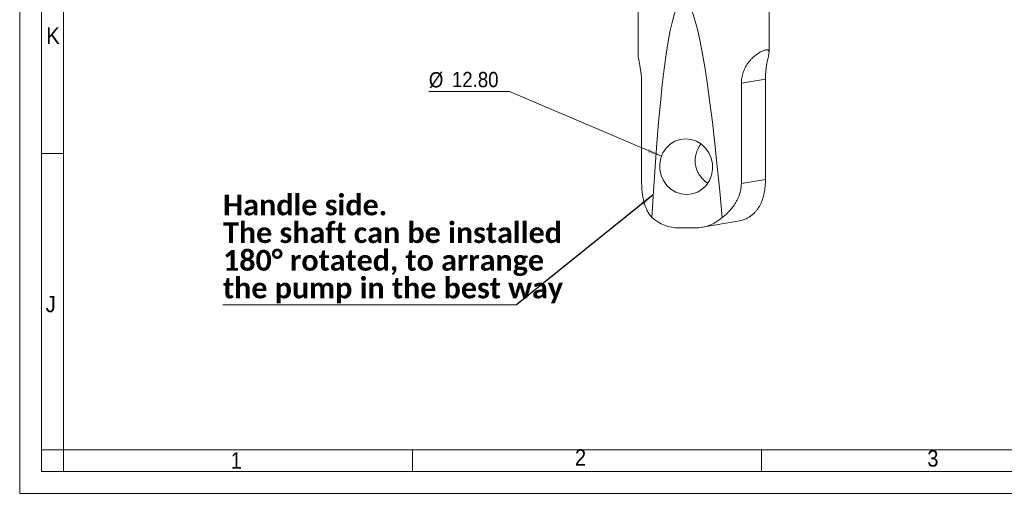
# Model space of a CAD drawing. Header units: millimetres. Extents: x 10 to 831, y 10 to 584.
# Tile 1 of 14: x 10 to 236, y 10 to 119. Entities that reach past the tile are written whole.
import ezdxf

# ---------------------------------------------------------------- set-up
doc = ezdxf.new("R2010")
doc.units = ezdxf.units.MM
doc.linetypes.add('SLD-Solido', pattern=[0])
doc.styles.add('SLDTEXTSTYLE0', font='CALIBRIB.TTF')
doc.styles.add('SLDTEXTSTYLE2', font='GOTHIC.TTF', dxfattribs={"width": 0.913})
doc.styles.get("Standard").update_dxf_attribs({"font": 'GOTHIC.TTF'})
doc.dimstyles.new('SLDDIMSTYLE1', dxfattribs={"dimtxt": 0.18, "dimasz": 3.302, "dimexe": 0, "dimexo": 0.0625, "dimgap": 0, "dimtad": 0, "dimtih": 1, "dimtoh": 1, "dimdec": 0, "dimrnd": 1e-09, "dimzin": 0, "dimdsep": 46, "dimtxsty": 'Standard', "dimsah": 1, "dimcen": 0.09, "dimadec": 0, "dimazin": 0, "dimtfac": 3.302, "dimtdec": 0, "dimtofl": 0, "dimtmove": 0, "dimatfit": 3, "dimfxl": 0, "dimfrac": 2, "dimtolj": 1, "dimtzin": 0, "dimarcsym": 0})
doc.dimstyles.new('SLDDIMSTYLE5', dxfattribs={"dimtxt": 3.5, "dimasz": 3.302, "dimexe": 0, "dimexo": 0.0625, "dimgap": 0.875, "dimtad": 0, "dimtih": 1, "dimtoh": 1, "dimrnd": 1e-09, "dimzin": 12, "dimdsep": 46, "dimtxsty": 'SLDTEXTSTYLE2', "dimsah": 1, "dimcen": 0, "dimadec": 0, "dimazin": 3, "dimtfac": 1, "dimtofl": 0, "dimtmove": 0, "dimatfit": 3, "dimfxl": 0, "dimfrac": 2, "dimtolj": 1, "dimtzin": 12, "dimarcsym": 0})

# ---------------------------------------------------------------- blocks, each defined once
blk = doc.blocks.new('_D_8')
at = {"color": 7, "linetype": 'SLD-Solido', "lineweight": 0}
for p, q in [((122.25, 102.17), (103.75, 102.17)), ((157.03, 87.35), (122.25, 102.17))]:
    blk.add_line(p, q, dxfattribs=at)
blk.add_solid([(157.03, 87.35), (154.19, 89.11), (153.8, 88.18)], dxfattribs=at)
at = {"color": 7, "linetype": 'SLD-Solido', "lineweight": 0, "char_height": 3.5, "attachment_point": 1, "style": 'SLDTEXTSTYLE2'}
for s, insert in [('%%c', (103.75, 106.64)), ('12.80', (109.03, 106.69))]:
    blk.add_mtext(s, dxfattribs=dict(at, insert=insert))
blk = doc.blocks.new('SW_NOTE_8')
at = {"color": 0, "linetype": 'SLD-Solido', "lineweight": 0}
for p, q in [((-67.32, 0), (0, 0)), ((0, 0), (-67.32, 0)), ((-67.32, 0), (0, 0)), ((0, 0), (-67.32, 0)), ((-67.32, 0), (0, 0)), ((0, 0), (-67.32, 0))]:
    blk.add_line(p, q, dxfattribs=at)
at = {"color": 0, "linetype": 'Continuous', "lineweight": 0, "char_height": 4.7625, "attachment_point": 1, "style": 'SLDTEXTSTYLE0'}
for s, insert in [('Handle side.', (-67.27, 25.28)), ('The shaft can be installed', (-67.27, 18.93)), ('180° rotated, to arrange', (-67.27, 12.58)), ('the pump in the best way', (-67.27, 6.23))]:
    blk.add_mtext(s, dxfattribs=dict(at, insert=insert))

msp = doc.modelspace()

# ---------------------------------------------------------------- linework, layer by layer
at = {"color": 7, "linetype": 'SLD-Solido', "lineweight": 0}
for p, q in [((10, 584), (10, 10)), ((15, 579), (15, 15)), ((15, 88), (20, 88)), ((20, 20), (15, 20)), ((20, 15), (20, 20)), ((100, 15), (100, 20)), ((180, 15), (180, 20)), ((15, 15), (826, 15)), ((10, 10), (831, 10))]:
    msp.add_line(p, q, dxfattribs=at)
at = {"color": 7, "linetype": 'SLD-Solido', "lineweight": 15}
for p, q in [((20, 574), (20, 20)), ((151.69489, 123.61449), (151.69489, 110.70743)), ((181.69489, 111.18804), (181.69489, 123.61449)), ((152.51322, 81.08518), (152.51322, 104.11674)), ((175.35702, 104.11674), (180.87656, 105.06009)), ((175.35702, 104.11674), (175.35702, 81.08518)), ((180.87656, 82.02852), (180.87656, 105.06009)), ((175.35702, 81.08518), (180.87656, 82.02852)), ((166.36392, 71.02994), (174.58933, 72.43573)), ((164.83974, 70.90071), (161.03244, 70.90071)), ((20, 20), (821, 20))]:
    msp.add_line(p, q, dxfattribs=at)
at = {"color": 7, "linetype": 'SLD-Solido', "lineweight": 15, "flags": 128}
msp.add_lwpolyline([(162.81328, 78.5423), (164.07757, 78.68197), (165.28212, 79.09486), (166.37427, 79.76292), (167.3063, 80.65697), (168.03748, 81.73792), (168.53585, 82.95854), (168.77962, 84.26547), (168.75815, 85.6016), (168.47237, 86.90853), (167.93477, 88.12915), (167.16885, 89.2101), (166.20808, 90.10415), (165.09446, 90.77221), (163.87664, 91.1851), (162.60787, 91.32476), (161.34358, 91.1851), (160.13904, 90.77221), (159.04688, 90.10415), (158.11485, 89.2101), (157.38367, 88.12915), (156.8853, 86.90853), (156.64153, 85.6016), (156.663, 84.26547), (156.94878, 82.95854), (157.48638, 81.73792), (158.2523, 80.65697), (159.21307, 79.76292), (160.3267, 79.09486), (161.54451, 78.68197), (162.81328, 78.5423)], dxfattribs=at)
at = {"color": 7, "linetype": 'SLD-Solido', "lineweight": 15}
for centre, radius, start, end in [((161.07923, 80.30284), 9.40225, 228.4201837, 269.7148306), ((164.82562, 80.01912), 9.11842, 270.0886936, 312.2514924)]:
    msp.add_arc(centre, radius, start, end, dxfattribs=at)
msp.add_ellipse((166.69489, -162.99535), major_axis=(-4.61109, 286.21696), ratio=0.049870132, start_param=5.682628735, end_param=6.882135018, dxfattribs=at)
for points, knots in [([(152.51322, 104.11674), (152.51152, 104.30123), (152.50467, 105.04854), (152.43133, 105.96979), (152.30146, 106.99929), (152.19746, 107.64584), (152.08149, 108.27913), (151.96572, 108.8738), (151.86666, 109.37185), (151.78946, 109.80162), (151.74056, 110.1083), (151.70682, 110.41422), (151.69155, 110.61279), (151.69558, 110.70011), (151.69592, 110.70743)], [0, 0, 0, 0, 0.063214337, 0.256059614, 0.31919837, 0.446942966, 0.511632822, 0.591988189, 0.722118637, 0.771389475, 0.844655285, 0.918323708, 0.993150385, 1, 1, 1, 1]), ([(180.87656, 105.06009), (180.88208, 105.40095), (180.89322, 106.0892), (180.98076, 107.08785), (181.10903, 108.03045), (181.26246, 108.87269), (181.4183, 109.60639), (181.53351, 110.12538), (181.61833, 110.53885), (181.67465, 110.86616), (181.69935, 111.14188), (181.69082, 111.34614), (181.65662, 111.49587), (181.59439, 111.61132), (181.49774, 111.6986), (181.36023, 111.7522), (181.17445, 111.76699), (180.947, 111.74076), (180.66993, 111.6711), (180.34107, 111.5528), (179.95673, 111.37811), (179.52908, 111.14587), (179.0954, 110.87086), (178.67169, 110.56389), (178.26652, 110.23397), (177.85194, 109.85272), (177.46233, 109.44459), (177.10639, 109.02076), (176.78708, 108.59043), (176.48352, 108.12133), (176.20554, 107.61989), (175.95883, 107.08934), (175.7483, 106.53352), (175.57588, 105.94702), (175.45104, 105.34365), (175.37183, 104.73022), (175.36197, 104.32192), (175.35702, 104.11674)], [0, 0, 0, 0, 0.038152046, 0.077033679, 0.115186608, 0.154061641, 0.191420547, 0.229346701, 0.249740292, 0.280583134, 0.31177269, 0.33579924, 0.359952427, 0.384468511, 0.409097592, 0.438049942, 0.467166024, 0.49677612, 0.526549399, 0.559227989, 0.592127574, 0.625747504, 0.659632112, 0.686662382, 0.713854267, 0.741593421, 0.76954479, 0.792260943, 0.81511822, 0.83820979, 0.861633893, 0.884382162, 0.907320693, 0.930571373, 0.954262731, 0.977016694, 1, 1, 1, 1]), ([(167.57481, 81.18959), (167.5471, 81.20736), (167.29852, 81.36679), (166.86242, 81.73418), (166.35452, 82.24247), (165.89573, 82.81616), (165.4991, 83.43487), (165.18727, 84.1007), (164.95217, 84.79684), (164.83274, 85.36089), (164.77853, 85.85997), (164.75704, 86.27947), (164.77298, 86.84608), (164.86939, 87.51178), (165.04877, 88.18111), (165.28332, 88.79515), (165.60478, 89.41991), (165.86978, 89.84842), (166.04558, 90.06691), (166.05687, 90.08093)], [0, 0, 0, 0, 0.009762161, 0.087579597, 0.167957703, 0.222268, 0.304816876, 0.385080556, 0.439435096, 0.522255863, 0.555139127, 0.588022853, 0.646555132, 0.722670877, 0.786592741, 0.851481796, 0.916959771, 0.994669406, 1, 1, 1, 1]), ([(174.58891, 72.43778), (174.79822, 72.47796), (175.23498, 72.5618), (175.8496, 72.75689), (176.44088, 73.00075), (176.99145, 73.29071), (177.50901, 73.62721), (178.00519, 74.01972), (178.47357, 74.46895), (178.91151, 74.97899), (179.30635, 75.53734), (179.64841, 76.12763), (179.94098, 76.74413), (180.18944, 77.38664), (180.40186, 78.07532), (180.59545, 78.88829), (180.75408, 79.84314), (180.83819, 80.75306), (180.87198, 81.48877), (180.87503, 81.84813), (180.87656, 82.02852)], [0, 0, 0, 0, 0.04991856, 0.104165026, 0.156265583, 0.208684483, 0.262023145, 0.315646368, 0.374078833, 0.432828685, 0.492522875, 0.552529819, 0.607959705, 0.663668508, 0.720368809, 0.777495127, 0.852581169, 0.928589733, 0.964153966, 1, 1, 1, 1]), ([(154.83931, 73.26966), (154.71891, 73.41981), (154.4777, 73.72059), (154.15523, 74.20998), (153.85999, 74.72764), (153.58266, 75.30081), (153.32714, 75.9326), (153.09706, 76.63192), (152.90273, 77.37555), (152.76378, 78.07116), (152.66746, 78.70036), (152.60189, 79.25231), (152.55345, 79.82383), (152.51999, 80.43706), (152.51557, 80.86043), (152.51322, 81.08518)], [0, 0, 0, 0, 0.078407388, 0.157075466, 0.2365188, 0.316219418, 0.406920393, 0.498055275, 0.590758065, 0.684149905, 0.744549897, 0.805261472, 0.867118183, 0.929457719, 1, 1, 1, 1]), ([(175.35702, 81.08518), (175.35285, 80.89706), (175.34447, 80.51922), (175.2771, 79.952), (175.17031, 79.38665), (175.00632, 78.76925), (174.7751, 78.11062), (174.46541, 77.41725), (174.10179, 76.74668), (173.65274, 76.04471), (173.10973, 75.32345), (172.4587, 74.59194), (171.74604, 73.89922), (171.22037, 73.47995), (170.95672, 73.26966)], [0, 0, 0, 0, 0.059056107, 0.118614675, 0.179620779, 0.241058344, 0.32200669, 0.403609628, 0.486868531, 0.570563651, 0.676293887, 0.78267468, 0.891002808, 1, 1, 1, 1])]:
    msp.add_open_spline(points, degree=3, knots=knots, dxfattribs=at)

# ---------------------------------------------------------------- block references
at = {"color": 7, "linetype": 'Continuous', "lineweight": 0}
msp.add_blockref('SW_NOTE_8', (123.85943, 53.26757), dxfattribs=at)

# ---------------------------------------------------------------- texts
at = {"color": 7, "linetype": 'Continuous', "lineweight": 0, "char_height": 3.762, "attachment_point": 1, "style": 'SLDTEXTSTYLE2'}
for s, insert in [('K', (16.09716, 116.88585)), ('J', (15.96429, 55.30412)), ('1', (58.34349, 19.4135)), ('2', (137.23371, 20.11835)), ('3', (217.9692, 19.89477))]:
    msp.add_mtext(s, dxfattribs=dict(at, insert=insert))

# ---------------------------------------------------------------- dimensions: what is measured, and where the dimension line sits
at = {"color": 7, "linetype": 'SLD-Solido', "lineweight": 0}
dim = msp.add_radius_dim(center=(162.71058, 84.93353), mpoint=(157.03363, 87.35196), text='%%c12.80', dimstyle='SLDDIMSTYLE5', override={"dimpost": '<>'}, dxfattribs=at)
dim.commit()
dim.dimension.update_dxf_attribs({"geometry": '_D_8', "text_midpoint": (112.20579, 104.97442), "dimtype": 164})

# ---------------------------------------------------------------- leaders
at = {"color": 7, "linetype": 'Continuous', "lineweight": 0}
msp.add_leader([(155.14997, 78.48747), (123.85943, 53.26757)], dimstyle='SLDDIMSTYLE1', dxfattribs=at)

doc.saveas('drawing.dxf')
